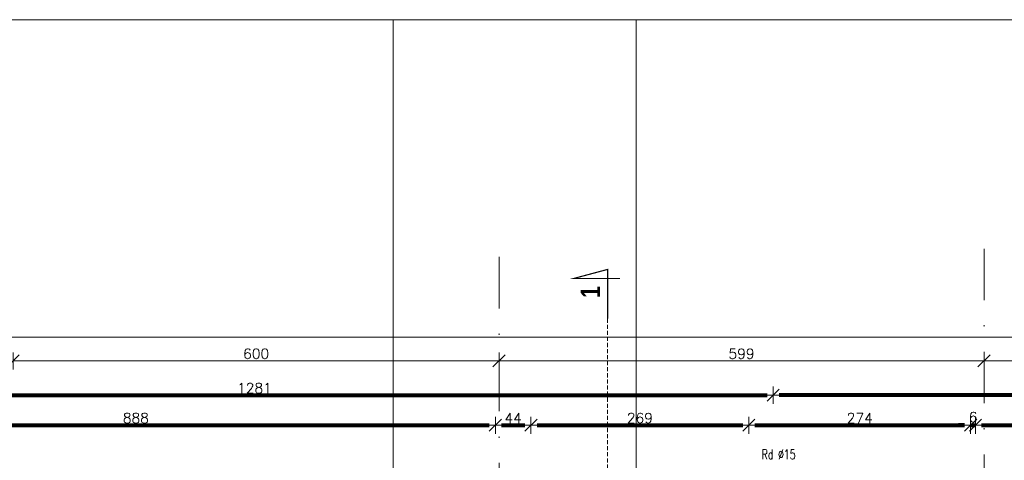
# Model space of a CAD drawing. Header units: metres. Extents: x 7408630 to 15602436, y 5561464 to 13303678.
# Tile 216 of 256: x 7413770 to 7414986, y 5567808 to 5568353. Entities that reach past the tile are written whole.
import ezdxf
from ezdxf.enums import TextEntityAlignment as Align

# ---------------------------------------------------------------- set-up
doc = ezdxf.new("R2010")
doc.units = ezdxf.units.M
doc.header["$MEASUREMENT"] = 0
doc.linetypes.add('CARKOVANA', pattern=[7.5, 5, -2.5])
doc.linetypes.add('DASHDOT', pattern=[25.4, 12.7, -6.35, 0, -6.35])
for name, color, linetype, lineweight in [('!! 0_ Opis', 8, 'Continuous', 13), ('!! 0_Opis_pom', 9, 'Continuous', 13), ('!! 0_Osie', 1, 'DASHDOT', 13), ('!! 1_OPIS POM NOWE', 140, 'Continuous', 5), ('!! wymiary osi', 250, 'Continuous', 5), ('0-osie-liniA', 14, 'DASHDOT', 5), ('Granica', 112, 'Continuous', 80)]:
    doc.layers.add(name, color=color, linetype=linetype, lineweight=lineweight)
doc.layers.add('!! 0_ramki', color=66, linetype='Continuous', lineweight=9, plot=False)
doc.layers.add('!! 1_Wyburzenia', color=252, linetype='CARKOVANA', lineweight=13, true_color=0x696969)
doc.styles.add('ARCHETYP', font='romans.shx', dxfattribs={"height": 15})
doc.styles.add('ARIAL', font='tahoma.ttf')
doc.styles.add('STYLE7', font='ARIALNB.TTF')
doc.styles.add('TXT', font='simplex.shx')
doc.dimstyles.new('DIM50', dxfattribs={"dimscale": 5, "dimtxt": 2, "dimasz": 1, "dimexe": 0, "dimexo": 0, "dimgap": 0.5, "dimtad": 1, "dimdec": 4, "dimrnd": 0.5, "dimdsep": 46, "dimtxsty": 'TXT', "dimblk": 'TICK1', "dimblk1": 'TICK1', "dimblk2": 'TICK1', "dimsah": 1, "dimcen": 0, "dimse1": 1, "dimse2": 1, "dimclrd": 1, "dimclre": 7, "dimclrt": 9, "dimadec": 0, "dimazin": 0, "dimtfac": 1, "dimtdec": 4, "dimtmove": 2, "dimatfit": 3, "dimldrblk": 'TICK1', "dimfxl": 1, "dimtolj": 1, "dimarcsym": 0})

# ---------------------------------------------------------------- blocks, each defined once
blk = doc.blocks.new('TICK1')
at = {"color": 2}
blk.add_line((-1, -1), (1, 1), dxfattribs=at)
at = {"color": 0}
for p, q in [((0, 0), (-1, 0)), ((0, -1.4), (0, 1.4))]:
    blk.add_line(p, q, dxfattribs=at)
blk = doc.blocks.new('*D1012')
at = {"layer": '!! wymiary osi', "color": 1, "lineweight": -2, "transparency": 16777216}
blk.add_line((48925.2, -193735.9), (54984.2, -193735.9), dxfattribs=at)
at = {"layer": 'DEFPOINTS', "color": 0, "transparency": 16777216}
for p in [(48917.7, -193635.5), (54991.7, -193635.5), (54991.7, -193735.9)]:
    blk.add_point(p, dxfattribs=at)
at = {"layer": '!! wymiary osi', "color": 1, "lineweight": -2, "transparency": 16777216, "xscale": 7.5, "yscale": 7.5, "zscale": 7.5, "rotation": 180}
blk.add_blockref('TICK1', (48917.7, -193735.9), dxfattribs=at)
at = {"layer": '!! wymiary osi', "color": 1, "lineweight": -2, "transparency": 16777216, "xscale": 7.5, "yscale": 7.5, "zscale": 7.5}
blk.add_blockref('TICK1', (54991.7, -193735.9), dxfattribs=at)
at = {"layer": '!! wymiary osi', "color": 9, "transparency": 16777216, "insert": (51954.7, -193727.1), "char_height": 12.5, "attachment_point": 5, "style": 'TXT'}
blk.add_mtext('\\A1;6074', dxfattribs=at)
blk = doc.blocks.new('*D1016')
at = {"layer": '!! wymiary osi', "color": 1, "lineweight": -2, "transparency": 16777216}
blk.add_line((51999.7, -193765.3), (52584.7, -193765.3), dxfattribs=at)
at = {"layer": 'DEFPOINTS', "color": 0, "transparency": 16777216}
for p in [(51992.2, -193765.3), (52592.2, -193765.3), (52592.2, -193765.3)]:
    blk.add_point(p, dxfattribs=at)
at = {"layer": '!! wymiary osi', "color": 1, "lineweight": -2, "transparency": 16777216, "xscale": 7.5, "yscale": 7.5, "zscale": 7.5, "rotation": 180}
blk.add_blockref('TICK1', (51992.2, -193765.3), dxfattribs=at)
at = {"layer": '!! wymiary osi', "color": 1, "lineweight": -2, "transparency": 16777216, "xscale": 7.5, "yscale": 7.5, "zscale": 7.5}
blk.add_blockref('TICK1', (52592.2, -193765.3), dxfattribs=at)
at = {"layer": '!! wymiary osi', "color": 9, "transparency": 16777216, "insert": (52292.2, -193756.5), "char_height": 12.5, "attachment_point": 5, "style": 'TXT'}
blk.add_mtext('\\A1;600', dxfattribs=at)
blk = doc.blocks.new('*D1017')
at = {"layer": '!! wymiary osi', "color": 1, "lineweight": -2, "transparency": 16777216}
blk.add_line((52599.7, -193765.3), (53183.7, -193765.3), dxfattribs=at)
at = {"layer": 'DEFPOINTS', "color": 0, "transparency": 16777216}
for p in [(52592.2, -193765.3), (53191.2, -193765.3), (53191.2, -193765.3)]:
    blk.add_point(p, dxfattribs=at)
at = {"layer": '!! wymiary osi', "color": 1, "lineweight": -2, "transparency": 16777216, "xscale": 7.5, "yscale": 7.5, "zscale": 7.5, "rotation": 180}
blk.add_blockref('TICK1', (52592.2, -193765.3), dxfattribs=at)
at = {"layer": '!! wymiary osi', "color": 1, "lineweight": -2, "transparency": 16777216, "xscale": 7.5, "yscale": 7.5, "zscale": 7.5}
blk.add_blockref('TICK1', (53191.2, -193765.3), dxfattribs=at)
at = {"layer": '!! wymiary osi', "color": 9, "transparency": 16777216, "insert": (52891.7, -193756.5), "char_height": 12.5, "attachment_point": 5, "style": 'TXT'}
blk.add_mtext('\\A1;599', dxfattribs=at)
blk = doc.blocks.new('*D1018')
at = {"layer": '!! wymiary osi', "color": 1, "lineweight": -2, "transparency": 16777216}
blk.add_line((53198.7, -193765.3), (54984.2, -193765.3), dxfattribs=at)
at = {"layer": 'DEFPOINTS', "color": 0, "transparency": 16777216}
for p in [(53191.2, -193765.3), (54991.7, -193765.3), (54991.7, -193765.3)]:
    blk.add_point(p, dxfattribs=at)
at = {"layer": '!! wymiary osi', "color": 1, "lineweight": -2, "transparency": 16777216, "xscale": 7.5, "yscale": 7.5, "zscale": 7.5, "rotation": 180}
blk.add_blockref('TICK1', (53191.2, -193765.3), dxfattribs=at)
at = {"layer": '!! wymiary osi', "color": 1, "lineweight": -2, "transparency": 16777216, "xscale": 7.5, "yscale": 7.5, "zscale": 7.5}
blk.add_blockref('TICK1', (54991.7, -193765.3), dxfattribs=at)
at = {"layer": '!! wymiary osi', "color": 9, "transparency": 16777216, "insert": (54091.5, -193756.5), "char_height": 12.5, "attachment_point": 5, "style": 'TXT'}
blk.add_mtext('\\A1;1800.5', dxfattribs=at)
blk = doc.blocks.new('*D477')
at = {"layer": '!! wymiary osi', "color": 1, "lineweight": -2, "transparency": 16777216}
blk.add_line((74100.9, -193746.2), (75366.9, -193746.2), dxfattribs=at)
at = {"layer": 'DEFPOINTS', "color": 0, "transparency": 16777216}
for p in [(75374.4, -193746.2), (74093.4, -193936.6), (75374.4, -193936.6)]:
    blk.add_point(p, dxfattribs=at)
at = {"layer": '!! wymiary osi', "color": 1, "lineweight": -2, "transparency": 16777216, "xscale": 7.5, "yscale": 7.5, "zscale": 7.5, "rotation": 180}
blk.add_blockref('TICK1', (74093.4, -193746.2), dxfattribs=at)
at = {"layer": '!! wymiary osi', "color": 1, "lineweight": -2, "transparency": 16777216, "xscale": 7.5, "yscale": 7.5, "zscale": 7.5}
blk.add_blockref('TICK1', (75374.4, -193746.2), dxfattribs=at)
at = {"layer": '!! wymiary osi', "color": 9, "transparency": 16777216, "insert": (74733.9, -193737.5), "char_height": 12.5, "attachment_point": 5, "style": 'TXT'}
blk.add_mtext('\\A1;1281', dxfattribs=at)
blk = doc.blocks.new('*D478')
at = {"layer": '!! wymiary osi', "color": 1, "lineweight": -2, "transparency": 16777216}
blk.add_line((77466.9, -193746.2), (75381.9, -193746.2), dxfattribs=at)
at = {"layer": 'DEFPOINTS', "color": 0, "transparency": 16777216}
for p in [(75374.4, -193746.2), (75374.4, -194296.6), (77474.4, -194296.6)]:
    blk.add_point(p, dxfattribs=at)
at = {"layer": '!! wymiary osi', "color": 1, "lineweight": -2, "transparency": 16777216, "xscale": 7.5, "yscale": 7.5, "zscale": 7.5, "rotation": 180}
blk.add_blockref('TICK1', (75374.4, -193746.2), dxfattribs=at)
at = {"layer": '!! wymiary osi', "color": 1, "lineweight": -2, "transparency": 16777216, "xscale": 7.5, "yscale": 7.5, "zscale": 7.5}
blk.add_blockref('TICK1', (77474.4, -193746.2), dxfattribs=at)
at = {"layer": '!! wymiary osi', "color": 9, "transparency": 16777216, "insert": (76424.4, -193737.5), "char_height": 12.5, "attachment_point": 5, "style": 'TXT'}
blk.add_mtext('\\A1;2100', dxfattribs=at)
blk = doc.blocks.new('*D585')
at = {"layer": '!! wymiary osi', "color": 1, "lineweight": -2, "transparency": 16777216}
blk.add_line((74150.9, -193783.3), (75023.9, -193783.3), dxfattribs=at)
at = {"layer": 'DEFPOINTS', "color": 0, "transparency": 16777216}
for p in [(75031.4, -193783.3), (74143.4, -194351.6), (75031.4, -194351.6)]:
    blk.add_point(p, dxfattribs=at)
at = {"layer": '!! wymiary osi', "color": 1, "lineweight": -2, "transparency": 16777216, "xscale": 7.5, "yscale": 7.5, "zscale": 7.5, "rotation": 180}
blk.add_blockref('TICK1', (74143.4, -193783.3), dxfattribs=at)
at = {"layer": '!! wymiary osi', "color": 1, "lineweight": -2, "transparency": 16777216, "xscale": 7.5, "yscale": 7.5, "zscale": 7.5}
blk.add_blockref('TICK1', (75031.4, -193783.3), dxfattribs=at)
at = {"layer": '!! wymiary osi', "color": 9, "transparency": 16777216, "insert": (74587.4, -193774.5), "char_height": 12.5, "attachment_point": 5, "style": 'TXT'}
blk.add_mtext('\\A1;888', dxfattribs=at)
blk = doc.blocks.new('*D586')
at = {"layer": '!! wymiary osi', "color": 1, "lineweight": -2, "transparency": 16777216}
blk.add_line((75038.9, -193783.3), (75067.9, -193783.3), dxfattribs=at)
at = {"layer": 'DEFPOINTS', "color": 0, "transparency": 16777216}
for p in [(75075.4, -193783.3), (75075.4, -194346.6), (75031.4, -194351.6)]:
    blk.add_point(p, dxfattribs=at)
at = {"layer": '!! wymiary osi', "color": 1, "lineweight": -2, "transparency": 16777216, "xscale": 7.5, "yscale": 7.5, "zscale": 7.5, "rotation": 180}
blk.add_blockref('TICK1', (75031.4, -193783.3), dxfattribs=at)
at = {"layer": '!! wymiary osi', "color": 1, "lineweight": -2, "transparency": 16777216, "xscale": 7.5, "yscale": 7.5, "zscale": 7.5}
blk.add_blockref('TICK1', (75075.4, -193783.3), dxfattribs=at)
at = {"layer": '!! wymiary osi', "color": 9, "transparency": 16777216, "insert": (75053.4, -193774.5), "char_height": 12.5, "attachment_point": 5, "style": 'TXT'}
blk.add_mtext('\\A1;44', dxfattribs=at)
blk = doc.blocks.new('*D587')
at = {"layer": '!! wymiary osi', "color": 1, "lineweight": -2, "transparency": 16777216}
blk.add_line((75082.9, -193783.3), (75336.9, -193783.3), dxfattribs=at)
at = {"layer": 'DEFPOINTS', "color": 0, "transparency": 16777216}
for p in [(75344.4, -193783.3), (75075.4, -194346.6), (75344.4, -194351.6)]:
    blk.add_point(p, dxfattribs=at)
at = {"layer": '!! wymiary osi', "color": 1, "lineweight": -2, "transparency": 16777216, "xscale": 7.5, "yscale": 7.5, "zscale": 7.5, "rotation": 180}
blk.add_blockref('TICK1', (75075.4, -193783.3), dxfattribs=at)
at = {"layer": '!! wymiary osi', "color": 1, "lineweight": -2, "transparency": 16777216, "xscale": 7.5, "yscale": 7.5, "zscale": 7.5}
blk.add_blockref('TICK1', (75344.4, -193783.3), dxfattribs=at)
at = {"layer": '!! wymiary osi', "color": 9, "transparency": 16777216, "insert": (75209.9, -193774.5), "char_height": 12.5, "attachment_point": 5, "style": 'TXT'}
blk.add_mtext('\\A1;269', dxfattribs=at)
blk = doc.blocks.new('*D588')
at = {"layer": '!! wymiary osi', "color": 1, "lineweight": -2, "transparency": 16777216}
blk.add_line((75351.9, -193783.3), (75610.9, -193783.3), dxfattribs=at)
at = {"layer": 'DEFPOINTS', "color": 0, "transparency": 16777216}
for p in [(75618.4, -193783.3), (75344.4, -194351.6), (75618.4, -194351.6)]:
    blk.add_point(p, dxfattribs=at)
at = {"layer": '!! wymiary osi', "color": 1, "lineweight": -2, "transparency": 16777216, "xscale": 7.5, "yscale": 7.5, "zscale": 7.5, "rotation": 180}
blk.add_blockref('TICK1', (75344.4, -193783.3), dxfattribs=at)
at = {"layer": '!! wymiary osi', "color": 1, "lineweight": -2, "transparency": 16777216, "xscale": 7.5, "yscale": 7.5, "zscale": 7.5}
blk.add_blockref('TICK1', (75618.4, -193783.3), dxfattribs=at)
at = {"layer": '!! wymiary osi', "color": 9, "transparency": 16777216, "insert": (75481.4, -193774.5), "char_height": 12.5, "attachment_point": 5, "style": 'TXT'}
blk.add_mtext('\\A1;274', dxfattribs=at)
blk = doc.blocks.new('*D589')
at = {"layer": '!! wymiary osi', "color": 1, "lineweight": -2, "transparency": 16777216}
for p, q in [((75610.9, -193783.3), (75603.4, -193783.3)), ((75618.4, -193783.3), (75624.4, -193783.3)), ((75631.9, -193783.3), (75639.4, -193783.3))]:
    blk.add_line(p, q, dxfattribs=at)
at = {"layer": 'DEFPOINTS', "color": 0, "transparency": 16777216}
for p in [(75624.4, -193783.3), (75618.4, -194351.6), (75624.4, -194351.6)]:
    blk.add_point(p, dxfattribs=at)
at = {"layer": '!! wymiary osi', "color": 1, "lineweight": -2, "transparency": 16777216, "xscale": 7.5, "yscale": 7.5, "zscale": 7.5}
blk.add_blockref('TICK1', (75618.4, -193783.3), dxfattribs=at)
at = {"layer": '!! wymiary osi', "color": 1, "lineweight": -2, "transparency": 16777216, "xscale": 7.5, "yscale": 7.5, "zscale": 7.5, "rotation": 180}
blk.add_blockref('TICK1', (75624.4, -193783.3), dxfattribs=at)
at = {"layer": '!! wymiary osi', "color": 9, "transparency": 16777216, "insert": (75621.4, -193773.3), "char_height": 12.5, "attachment_point": 5, "style": 'TXT'}
blk.add_mtext('\\A1;6', dxfattribs=at)
blk = doc.blocks.new('*D590')
at = {"layer": '!! wymiary osi', "color": 1, "lineweight": -2, "transparency": 16777216}
blk.add_line((75631.9, -193783.3), (76522.9, -193783.3), dxfattribs=at)
at = {"layer": 'DEFPOINTS', "color": 0, "transparency": 16777216}
for p in [(76530.4, -193783.3), (75624.4, -194351.6), (76530.4, -194351.6)]:
    blk.add_point(p, dxfattribs=at)
at = {"layer": '!! wymiary osi', "color": 1, "lineweight": -2, "transparency": 16777216, "xscale": 7.5, "yscale": 7.5, "zscale": 7.5, "rotation": 180}
blk.add_blockref('TICK1', (75624.4, -193783.3), dxfattribs=at)
at = {"layer": '!! wymiary osi', "color": 1, "lineweight": -2, "transparency": 16777216, "xscale": 7.5, "yscale": 7.5, "zscale": 7.5}
blk.add_blockref('TICK1', (76530.4, -193783.3), dxfattribs=at)
at = {"layer": '!! wymiary osi', "color": 9, "transparency": 16777216, "insert": (76077.4, -193774.5), "char_height": 12.5, "attachment_point": 5, "style": 'TXT'}
blk.add_mtext('\\A1;906', dxfattribs=at)
blk = doc.blocks.new('BLOK OSI')
at = {"layer": '0-osie-liniA', "ltscale": 5}
for points in [[(53191.21142, -193626.89479), (53191.21142, -199860.81919)], [(52592.21142, -193637.0088), (52592.21142, -199860.81919)]]:
    blk.add_lwpolyline(points, dxfattribs=at)
at = {"layer": '!! wymiary osi'}
dim = blk.add_aligned_dim(p1=(48917.71142, -193635.47368), p2=(54991.71142, -193635.47368), distance=-100.4179, dimstyle='DIM50', dxfattribs=at)
dim.commit()
dim.dimension.update_dxf_attribs({"geometry": '*D1012', "text_midpoint": (51954.71142, -193727.14158)})
for base, p1, p2, picture, middle in [((52592.21142, -193765.29711), (51992.21142, -193765.29711), (52592.21142, -193765.29711), '*D1016', (52292.21142, -193756.54711)), ((53191.21142, -193765.29711), (52592.21142, -193765.29711), (53191.21142, -193765.29711), '*D1017', (52891.71142, -193756.54711)), ((54991.71142, -193765.29711), (53191.21142, -193765.29711), (54991.71142, -193765.29711), '*D1018', (54091.46142, -193756.54711))]:
    dim = blk.add_linear_dim(base=base, p1=p1, p2=p2, dimstyle='DIM50', dxfattribs=at)
    dim.commit()
    dim.dimension.update_dxf_attribs({"geometry": picture, "text_midpoint": middle})
blk = doc.blocks.new('A$C9c944097')
at = {"layer": '!! 0_ Opis', "color": 2, "const_width": 1.44}
blk.add_lwpolyline([(3793.16653, 726.38504), (3793.16653, 787.21064), (3751.10189, 775.93946), (3808.37293, 775.93946)], dxfattribs=at)
blk.add_lwpolyline([(3793.16653, 726.38504), (3793.16653, 787.21064), (3751.10189, 775.93946), (3808.37293, 775.93946)], dxfattribs=at)
at = {"layer": '!! 0_ramki'}
for points in [[(-371.78226, 1095.53977), (3828.21774, 1095.53977), (3828.21774, -1874.46023), (-371.78226, -1874.46023)], [(3528.21774, 1095.53977), (7728.21774, 1095.53977), (7728.21774, -1874.46023), (3528.21774, -1874.46023)]]:
    blk.add_lwpolyline(points, close=True, dxfattribs=at)
at = {"layer": '!! 1_Wyburzenia'}
blk.add_lwpolyline([(3793.16653, 726.38504), (3793.16653, -5421.62172)], dxfattribs=at)
at = {"layer": '!! 0_Osie'}
blk.add_blockref('BLOK OSI', (-48933.21142, 194439.57635), dxfattribs=at)
at = {"layer": '!! 0_ Opis', "color": 9, "style": 'STYLE7', "text_generation_flag": 6, "width": 0.95}
blk.add_text('1', height=24, rotation=270.00000016, dxfattribs=at).set_placement((3783.78266, 752.04066))
at = {"layer": '!! 0_ Opis', "style": 'ARCHETYP', "width": 0.7}
blk.add_text('Rd %%C15', height=12, rotation=0.00000004, dxfattribs=at).set_placement((3983.48944, 552.83846))
at = {"layer": '!! 0_Opis_pom', "ltscale": 0.7, "style": 'ARIAL'}
for tag, p in [('B2,14', (2497.12282, -23.97252)), ('B2,12', (1965.56932, -35.77631)), ('B2,11', (1692.08817, -60.77765)), ('B2,16', (3818.15438, -63.71828)), ('B2,19.1', (5324.74708, -87.92078)), ('B2,17', (4129.82322, -93.25972)), ('B2,10', (1351.71035, -111.25665)), ('B2,15', (3189.46558, -109.69496)), ('A2,5', (1075.52681, -127.78965)), ('B2,13', (2272.99389, -121.89624)), ('B2,18', (4545.51277, -234.12017)), ('B2,19', (5775.76711, -239.42159)), ('A2,4', (318.83322, -329.3265)), ('A2.1', (994.53557, -353.44633)), ('B2.7', (3171.3557, -458.01164)), ('A2.2', (994.53557, -692.67095)), ('B2.2', (3599.26223, -690.3637)), ('B2,21', (4593.23787, -912.69388)), ('A2.3', (455.44717, -940.66614)), ('B2,9', (1798.58924, -939.09545)), ('B2,4', (3116.67143, -940.65712)), ('B2,3', (3297.35823, -941.16418)), ('B2,8', (2517.28573, -960.07338)), ('B2,20', (5834.09772, -965.70749)), ('B2.1', (3927.81794, -970.24709)), ('B2,5', (3309.56672, -1129.12418)), ('B2,6', (3122.36837, -1171.43557)), ('C2,2', (3435.86614, -1487.77973)), ('C2,1', (3957.73656, -2408.10352)), ('C2,3', (3457.72791, -2555.15039)), ('D1,1', (2554.19917, -3205.91504)), ('C2,4', (3866.78124, -3285.77383)), ('D1,6', (1380.86316, -3373.10994)), ('D1,4', (1780.27581, -3366.18103)), ('D1,3', (2098.36626, -3546.18257)), ('C2,5', (3178.15957, -3610.67242)), ('D1,5', (1914.6928, -3621.18339)), ('D1,2', (2201.15492, -3794.18451)), ('D1,7', (477.95048, -4408.76849)), ('D1,8', (338.43039, -4834.32895))]:
    blk.add_attdef(tag, text='', height=11.968, dxfattribs=at).set_placement(p, align=Align.MIDDLE_CENTER)
at = {"layer": '!! 1_OPIS POM NOWE', "style": 'ARIAL'}
for tag, p in [('C2.5B', (3593.7377, -3168.5911)), ('C2,5C', (3526.78796, -3281.02046)), ('C2.4', (3997.15534, -3347.99835)), ('E2,2', (2945.33506, -3413.31629)), ('C2,5A', (3566.4961, -3615.37865)), ('E2.9', (3984.52714, -3783.77287)), ('E2.7', (4645.53364, -3784.14655)), ('D1,2', (2903.25587, -3794.18451)), ('E2.2', (3405.83089, -4049.74196)), ('E2.8', (4380.36687, -4058.97571)), ('E2.6', (5154.87983, -4066.29138)), ('E2.1', (4427.07303, -4318.94156)), ('E2,3', (3401.59976, -4465.83792)), ('E2.4', (3758.95342, -4705.0924)), ('E2.5', (5238.11734, -4786.79525))]:
    blk.add_attdef(tag, text='', height=11.968, dxfattribs=at).set_placement(p, align=Align.MIDDLE_CENTER)
at = {"layer": '!! wymiary osi'}
for base, p1, p2, picture, middle in [((3997.5, 631.91198), (2716.5, 441.52787), (3997.5, 441.52787), '*D477', (3357, 640.66198)), ((3997.5, 631.91198), (6097.5, 81.52787), (3997.5, 81.52787), '*D478', (5047.5, 640.66198)), ((3654.5, 594.829), (2766.5, 26.52787), (3654.5, 26.52787), '*D585', (3210.5, 603.579)), ((3698.5, 594.829), (3654.5, 26.52787), (3698.5, 31.52787), '*D586', (3676.5, 603.579)), ((3967.5, 594.829), (3698.5, 31.52787), (3967.5, 26.52787), '*D587', (3833, 603.579)), ((4241.5, 594.829), (3967.5, 26.52787), (4241.5, 26.52787), '*D588', (4104.5, 603.579)), ((4247.5, 594.829), (4241.5, 26.52787), (4247.5, 26.52787), '*D589', (4244.5, 604.829)), ((5153.5, 594.829), (4247.5, 26.52787), (5153.5, 26.52787), '*D590', (4700.5, 603.579))]:
    dim = blk.add_linear_dim(base=base, p1=p1, p2=p2, dimstyle='DIM50', dxfattribs=at)
    dim.commit()
    dim.dimension.update_dxf_attribs({"geometry": picture, "text_midpoint": middle, "insert": (-71376.92327, 194378.11618)})

msp = doc.modelspace()

# ---------------------------------------------------------------- block references
at = {"layer": 'Granica'}
msp.add_blockref('A$C9c944097', (7410702.59401, 5567256.9858), dxfattribs=at)

doc.saveas('drawing.dxf')
